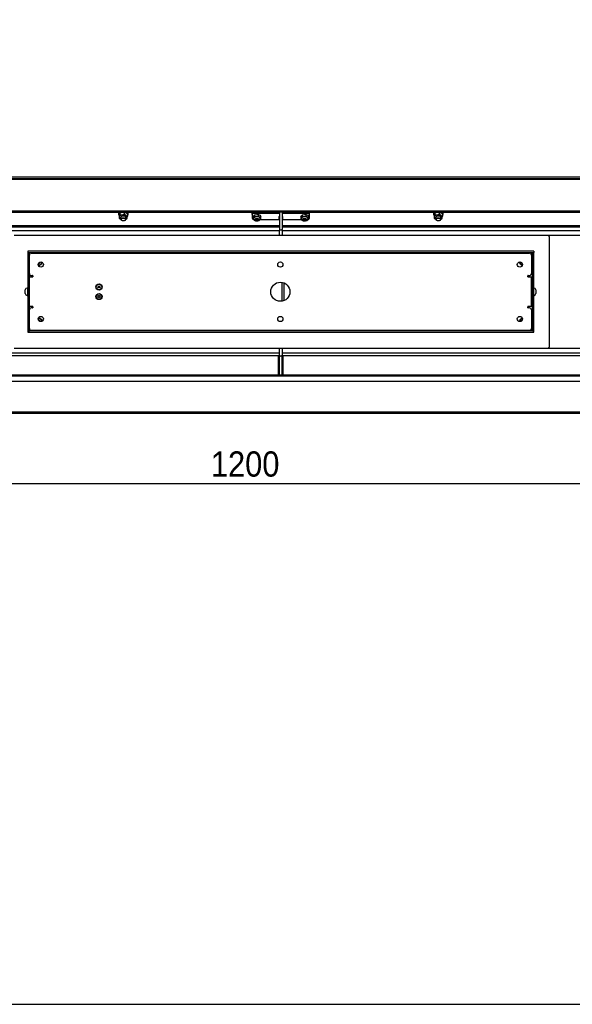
# Model space of a CAD drawing. Header units: millimetres. Extents: x 258 to 4358, y 247 to 3117.
# Tile 2 of 8: x 1052 to 1631, y 247 to 1279. Entities that reach past the tile are written whole.
import ezdxf

# ---------------------------------------------------------------- set-up
doc = ezdxf.new("R2010")
doc.units = ezdxf.units.MM
doc.header["$LTSCALE"] = 10
doc.linetypes.add('SLD-Solido', pattern=[0])
doc.layers.add('QUOTE', color=1, linetype='SLD-Solido')
doc.layers.add('SCHIZZI', color=9, linetype='Continuous')
doc.styles.add('SLDTEXTSTYLE0', font='GOTHIC.TTF', dxfattribs={"width": 0.913})
doc.dimstyles.new('SLDDIMSTYLE0', dxfattribs={"dimtxt": 26.458333, "dimasz": 20, "dimexe": 0, "dimexo": 0.0625, "dimgap": 6.614583, "dimtad": 1, "dimdec": 1, "dimrnd": 1e-09, "dimzin": 12, "dimdsep": 46, "dimtxsty": 'SLDTEXTSTYLE0', "dimsah": 1, "dimcen": 0.09, "dimadec": 0, "dimazin": 3, "dimtfac": 1, "dimtdec": 1, "dimtofl": 0, "dimtmove": 0, "dimatfit": 3, "dimfxl": 1, "dimfrac": 2, "dimtolj": 1, "dimtzin": 12, "dimarcsym": 0})

# ---------------------------------------------------------------- blocks, each defined once
blk = doc.blocks.new('_D_6')
at = {"layer": 'QUOTE', "transparency": 16777216}
for p, q in [((725.3, 948.8), (725.3, 782.7)), ((1925.3, 948.8), (1925.3, 782.7)), ((725.3, 792.7), (1925.3, 792.7))]:
    blk.add_line(p, q, dxfattribs=at)
for points in [[(725.3, 792.7), (745.3, 790.2), (745.3, 795.2)], [(1925.3, 792.7), (1905.3, 795.2), (1905.3, 790.2)]]:
    blk.add_solid(points, dxfattribs=at)
at = {"layer": 'QUOTE', "transparency": 16777216, "insert": (1252, 826.5), "char_height": 26.46, "attachment_point": 1, "style": 'SLDTEXTSTYLE0'}
blk.add_mtext('1200', dxfattribs=at)

msp = doc.modelspace()

# ---------------------------------------------------------------- linework, layer by layer
for p, q in [((1805.64, 1113.62), (844.96, 1113.62)), ((1805.64, 1112.09), (844.96, 1112.09)), ((1805.64, 1111.32), (844.96, 1111.32)), ((1830.8, 1078.19), (819.8, 1078.19)), ((1323.8, 1076.9), (819.8, 1076.9)), ((1155.3, 1075.52), (1155.3, 1074.76)), ((1155.96, 1073.47), (1156.36, 1075.21)), ((1155.96, 1073.47), (1155.96, 1070.95)), ((1156.36, 1075.21), (1156.76, 1076.39)), ((1156.76, 1073.88), (1156.36, 1072.14)), ((1156.76, 1076.39), (1158.17, 1076.9)), ((1156.76, 1076.39), (1156.76, 1073.88)), ((1158.93, 1074.11), (1156.76, 1073.88)), ((1161.1, 1074.89), (1158.93, 1074.11)), ((1161.1, 1076.9), (1161.1, 1074.89)), ((1162.87, 1073.66), (1161.1, 1074.89)), ((1162.42, 1076.9), (1162.87, 1076.73)), ((1162.87, 1076.73), (1164.64, 1075.5)), ((1164.64, 1072.98), (1162.87, 1073.66)), ((1164.24, 1071.25), (1164.64, 1072.98)), ((1164.64, 1075.5), (1164.64, 1072.98)), ((1165.3, 1074.76), (1165.3, 1075.52)), ((1295.3, 1076.9), (1295.3, 1076.82)), ((1295.3, 1074.52), (1295.3, 1076.82)), ((1295.3, 1074.52), (1295.3, 1070.66)), ((1296.27, 1072.13), (1297.13, 1073.54)), ((1297.13, 1073.54), (1297.98, 1074.48)), ((1323.8, 1075.81), (1297.3, 1075.81)), ((1297.98, 1074.48), (1299.99, 1074.83)), ((1297.98, 1072.51), (1297.98, 1074.48)), ((1299.99, 1074.83), (1302.01, 1074.71)), ((1302.01, 1072.74), (1302.01, 1074.71)), ((1302.01, 1074.71), (1303.16, 1073.88)), ((1303.16, 1073.88), (1304.32, 1072.58)), ((1326.8, 1077.26), (1323.8, 1077.26)), ((1323.8, 1077.26), (1323.8, 1076.88)), ((1323.8, 1076.88), (1323.8, 1059.26)), ((1326.8, 1076.88), (1326.8, 1077.26)), ((1830.8, 1076.9), (1326.8, 1076.9)), ((1326.8, 1076.88), (1326.8, 1059.26)), ((1353.3, 1075.81), (1326.8, 1075.81)), ((1346.27, 1072.13), (1347.13, 1073.54)), ((1347.13, 1073.54), (1347.98, 1074.48)), ((1347.98, 1074.48), (1349.99, 1074.83)), ((1347.98, 1072.51), (1347.98, 1074.48)), ((1349.99, 1074.83), (1352.01, 1074.71)), ((1352.01, 1072.74), (1352.01, 1074.71)), ((1352.01, 1074.71), (1353.16, 1073.88)), ((1353.16, 1073.88), (1354.32, 1072.58)), ((1355.3, 1076.82), (1355.29, 1076.9)), ((1355.3, 1074.52), (1355.3, 1076.82)), ((1355.3, 1070.66), (1355.3, 1074.52)), ((1485.3, 1075.52), (1485.3, 1074.76)), ((1485.96, 1073.47), (1486.36, 1075.21)), ((1485.96, 1073.47), (1485.96, 1070.95)), ((1486.36, 1075.21), (1486.76, 1076.39)), ((1486.76, 1073.88), (1486.36, 1072.14)), ((1486.76, 1076.39), (1488.17, 1076.9)), ((1486.76, 1076.39), (1486.76, 1073.88)), ((1488.93, 1074.11), (1486.76, 1073.88)), ((1491.1, 1074.89), (1488.93, 1074.11)), ((1491.1, 1076.9), (1491.1, 1074.89)), ((1492.87, 1073.66), (1491.1, 1074.89)), ((1492.42, 1076.9), (1492.87, 1076.73)), ((1492.87, 1076.73), (1494.64, 1075.5)), ((1494.64, 1072.98), (1492.87, 1073.66)), ((1494.24, 1071.25), (1494.64, 1072.98)), ((1494.64, 1075.5), (1494.64, 1072.98)), ((1495.3, 1074.76), (1495.3, 1075.52)), ((819.8, 1063.08), (1323.8, 1063.08)), ((1156.36, 1072.14), (1155.96, 1070.95)), ((1155.96, 1070.95), (1157.73, 1069.72)), ((1157.8, 1069.69), (1157.73, 1069.72)), ((1157.8, 1071.69), (1157.8, 1069.63)), ((1158.94, 1068.28), (1159.1, 1068.21)), ((1161.49, 1068.21), (1161.66, 1068.28)), ((1162.8, 1069.63), (1162.8, 1071.69)), ((1162.8, 1069.69), (1163.84, 1070.06)), ((1163.84, 1070.06), (1164.24, 1071.25)), ((1296.27, 1072.13), (1296.27, 1070.16)), ((1297.13, 1071.09), (1296.27, 1070.16)), ((1296.27, 1070.16), (1297.43, 1068.85)), ((1297.98, 1072.51), (1297.13, 1071.09)), ((1297.43, 1068.85), (1298.59, 1068.03)), ((1299.99, 1072.38), (1297.98, 1072.51)), ((1298.3, 1070.14), (1298.3, 1069.36)), ((1298.55, 1068.73), (1298.92, 1068.3)), ((1298.59, 1068.03), (1299.4, 1067.98)), ((1299.56, 1069.35), (1299.16, 1068.66)), ((1299.16, 1068.66), (1299.9, 1068.09)), ((1300.69, 1069.48), (1299.56, 1069.35)), ((1299.76, 1069.38), (1299.9, 1069.24)), ((1299.9, 1069.24), (1299.9, 1068.09)), ((1299.9, 1068.09), (1301.04, 1068.22)), ((1302.01, 1072.74), (1299.99, 1072.38)), ((1301.43, 1068.91), (1300.69, 1069.48)), ((1301.04, 1068.22), (1301.04, 1069.22)), ((1301.04, 1068.22), (1301.43, 1068.91)), ((1301.33, 1068.03), (1302.62, 1068.25)), ((1301.67, 1068.3), (1302.05, 1068.73)), ((1303.16, 1071.43), (1302.01, 1072.74)), ((1302.3, 1069.36), (1302.3, 1070.14)), ((1302.62, 1068.25), (1303.47, 1069.19)), ((1304.32, 1070.61), (1303.16, 1071.43)), ((1303.47, 1069.19), (1304.32, 1070.61)), ((1303.58, 1069.38), (1323.25, 1069.38)), ((1304.32, 1070.61), (1304.32, 1072.58)), ((1323.55, 1069.57), (1323.55, 1072.56)), ((1326.8, 1063.08), (1830.8, 1063.08)), ((1327.05, 1072.56), (1327.05, 1069.57)), ((1327.35, 1069.38), (1346.96, 1069.38)), ((1346.27, 1072.13), (1346.27, 1070.16)), ((1347.13, 1071.09), (1346.27, 1070.16)), ((1346.27, 1070.16), (1347.43, 1068.85)), ((1347.98, 1072.51), (1347.13, 1071.09)), ((1347.43, 1068.85), (1348.59, 1068.03)), ((1349.99, 1072.38), (1347.98, 1072.51)), ((1348.3, 1070.14), (1348.3, 1069.36)), ((1348.55, 1068.73), (1348.92, 1068.3)), ((1348.59, 1068.03), (1349.38, 1067.98)), ((1349.56, 1069.35), (1349.16, 1068.66)), ((1349.16, 1068.66), (1349.9, 1068.09)), ((1350.69, 1069.48), (1349.56, 1069.35)), ((1349.76, 1069.38), (1349.9, 1069.24)), ((1349.9, 1068.09), (1349.9, 1069.24)), ((1349.9, 1068.09), (1351.04, 1068.22)), ((1352.01, 1072.74), (1349.99, 1072.38)), ((1351.43, 1068.91), (1350.69, 1069.48)), ((1351.04, 1068.22), (1351.04, 1069.22)), ((1351.04, 1068.22), (1351.43, 1068.91)), ((1351.3, 1068.02), (1352.62, 1068.25)), ((1351.67, 1068.3), (1352.05, 1068.73)), ((1353.16, 1071.43), (1352.01, 1072.74)), ((1352.3, 1069.36), (1352.3, 1070.14)), ((1352.62, 1068.25), (1353.47, 1069.19)), ((1354.32, 1070.61), (1353.16, 1071.43)), ((1353.47, 1069.19), (1354.32, 1070.61)), ((1354.32, 1070.61), (1354.32, 1072.58)), ((1486.36, 1072.14), (1485.96, 1070.95)), ((1485.96, 1070.95), (1487.73, 1069.72)), ((1487.8, 1069.69), (1487.73, 1069.72)), ((1487.8, 1071.69), (1487.8, 1069.63)), ((1488.94, 1068.28), (1489.1, 1068.21)), ((1491.49, 1068.21), (1491.66, 1068.28)), ((1492.8, 1069.63), (1492.8, 1071.69)), ((1492.8, 1069.69), (1493.84, 1070.06)), ((1493.84, 1070.06), (1494.24, 1071.25)), ((1323.8, 1057.73), (817.3, 1057.73)), ((819.8, 1061.8), (1323.8, 1061.8)), ((1604.8, 1052.73), (1045.8, 1052.73)), ((1323.8, 1059.26), (1323.8, 1058.52)), ((1323.8, 1058.52), (1326.8, 1058.52)), ((1323.8, 1058.52), (1323.8, 1057.85)), ((1323.8, 1052.73), (1323.8, 1057.85)), ((1326.8, 1061.8), (1830.8, 1061.8)), ((1326.8, 1058.52), (1326.8, 1059.26)), ((1326.8, 1058.52), (1326.8, 1057.85)), ((1326.8, 1057.85), (1326.8, 1052.73)), ((1833.3, 1057.73), (1326.8, 1057.73)), ((1845.3, 1052.73), (1604.8, 1052.73)), ((1606.8, 936.73), (1606.8, 1050.73)), ((1060.3, 1036.23), (1060.3, 1034.73)), ((1590.3, 1036.23), (1060.3, 1036.23)), ((1060.3, 1034.73), (1590.3, 1034.73)), ((1060.3, 1034.53), (1061.8, 1034.53)), ((1060.3, 1034.53), (1060.3, 952.93)), ((1061.8, 952.93), (1061.8, 1034.53)), ((1061.8, 1012.73), (1061.8, 1032.23)), ((1063.8, 1034.23), (1585.8, 1034.23)), ((1587.8, 1032.23), (1587.8, 1012.73)), ((1588.8, 1034.53), (1588.8, 952.93)), ((1590.3, 1034.53), (1588.8, 1034.53)), ((1590.3, 1034.73), (1589.34, 1034.53)), ((1590.3, 1036.23), (1590.3, 1034.73)), ((1590.3, 952.93), (1590.3, 1034.53)), ((1071.3, 1023.23), (1071.24, 1023.23)), ((1071.3, 1021.19), (1073.05, 1022.2)), ((1073.05, 1022.2), (1074.8, 1023.21)), ((1074.8, 1023.21), (1074.8, 1024.76)), ((1575.8, 1024.96), (1575.8, 1023.21)), ((1575.8, 1023.21), (1577.55, 1022.2)), ((1577.55, 1022.2), (1578.44, 1021.68)), ((1061.8, 1009.23), (1064.8, 1009.23)), ((1063.8, 1010.73), (1065.25, 1010.73)), ((1065.25, 1009.23), (1064.8, 1009.23)), ((1065.55, 1010.43), (1065.55, 1009.53)), ((1326.3, 1003.62), (1326.3, 983.84)), ((1328.3, 1003.1), (1328.3, 984.36)), ((1584.05, 1009.53), (1584.05, 1010.43)), ((1584.35, 1010.73), (1585.8, 1010.73)), ((1584.8, 1009.23), (1584.35, 1009.23)), ((1584.8, 1009.23), (1587.8, 1009.23)), ((1587.8, 978.23), (1587.8, 1009.23)), ((1057.6, 991.83), (1057.6, 995.63)), ((1059.8, 997.53), (1059.5, 997.53)), ((1059.8, 997.53), (1059.8, 989.93)), ((1060.3, 995.73), (1059.8, 995.73)), ((1059.8, 991.73), (1060.3, 991.73)), ((1133.64, 998.73), (1134.22, 999.73)), ((1134.22, 997.73), (1133.64, 998.73)), ((1134.22, 999.73), (1135.37, 999.73)), ((1135.37, 997.73), (1134.22, 997.73)), ((1135.37, 999.73), (1135.95, 998.73)), ((1135.95, 998.73), (1135.37, 997.73)), ((1588.8, 995.73), (1587.8, 995.73)), ((1587.8, 991.73), (1588.8, 991.73)), ((1590.6, 997.53), (1590.3, 997.53)), ((1059.5, 989.93), (1059.8, 989.93)), ((1133.64, 988.73), (1134.22, 989.73)), ((1134.22, 987.73), (1133.64, 988.73)), ((1134.22, 989.73), (1135.37, 989.73)), ((1135.37, 987.73), (1134.22, 987.73)), ((1135.37, 989.73), (1135.95, 988.73)), ((1135.95, 988.73), (1135.37, 987.73)), ((1590.3, 989.93), (1590.6, 989.93)), ((1064.8, 978.23), (1061.8, 978.23)), ((1061.8, 955.23), (1061.8, 974.73)), ((1065.25, 976.73), (1063.8, 976.73)), ((1064.8, 978.23), (1065.25, 978.23)), ((1065.55, 977.93), (1065.55, 977.03)), ((1584.05, 977.03), (1584.05, 977.93)), ((1584.35, 978.23), (1584.8, 978.23)), ((1585.8, 976.73), (1584.35, 976.73)), ((1587.8, 978.23), (1584.8, 978.23)), ((1587.8, 974.73), (1587.8, 955.23)), ((1073.05, 965.26), (1071.3, 966.27)), ((1074.8, 964.25), (1073.05, 965.26)), ((1074.8, 962.7), (1074.8, 964.25)), ((1577.55, 965.26), (1575.8, 964.25)), ((1575.8, 964.25), (1575.8, 962.52)), ((1578.44, 965.78), (1577.55, 965.26)), ((1060.3, 952.93), (1061.8, 952.93)), ((1060.3, 952.73), (1061.25, 952.93)), ((1060.3, 952.73), (1060.3, 951.23)), ((1590.3, 952.73), (1060.3, 952.73)), ((1060.3, 951.23), (1590.3, 951.23)), ((1585.8, 953.23), (1063.8, 953.23)), ((1590.3, 952.93), (1588.8, 952.93)), ((1590.3, 951.23), (1590.3, 952.73)), ((817.3, 929.73), (1323.8, 929.73)), ((1045.8, 934.73), (1604.8, 934.73)), ((1323.8, 927.39), (1323.8, 934.73)), ((1326.8, 934.73), (1326.8, 927.39)), ((1326.8, 929.73), (1833.3, 929.73)), ((1604.8, 934.73), (1845.3, 934.73)), ((1322.8, 926.77), (817.3, 926.77)), ((1322.8, 906.78), (1322.8, 926.77)), ((1323.8, 926.69), (1322.8, 926.69)), ((1323.8, 925.05), (1322.8, 925.05)), ((1323.25, 920.23), (1322.8, 920.23)), ((1323.55, 916.18), (1323.55, 919.98)), ((1323.8, 926.39), (1323.8, 927.39)), ((1323.8, 926.39), (1323.8, 925.39)), ((1326.8, 926.39), (1323.8, 926.39)), ((1323.8, 907.15), (1323.8, 925.39)), ((1326.8, 926.39), (1326.8, 927.39)), ((1327.3, 926.69), (1326.8, 926.69)), ((1326.8, 925.39), (1326.8, 926.39)), ((1326.8, 907.15), (1326.8, 925.39)), ((1327.3, 925.05), (1326.8, 925.05)), ((1327.05, 919.98), (1327.05, 916.18)), ((1832.8, 926.77), (1327.3, 926.77)), ((1327.3, 926.77), (1327.3, 906.78)), ((1322.8, 912.04), (1323.8, 912.04)), ((1322.8, 910.32), (1323.8, 910.32)), ((1322.8, 909.2), (1323.8, 909.2)), ((1326.8, 912.04), (1327.3, 912.04)), ((1326.8, 910.32), (1327.3, 910.32)), ((1326.8, 909.2), (1327.3, 909.2)), ((817.3, 906.78), (1322.8, 906.78)), ((817.3, 906.21), (1322.8, 906.21)), ((819.3, 899.91), (1831.3, 899.91)), ((819.8, 905.8), (1830.8, 905.8)), ((1322.8, 907.44), (1323.8, 907.44)), ((1322.8, 906.78), (1322.8, 906.21)), ((1323.8, 907.15), (1323.8, 906.85)), ((1323.8, 906.85), (1326.8, 906.85)), ((1326.8, 907.44), (1327.3, 907.44)), ((1326.8, 906.85), (1326.8, 907.15)), ((1327.3, 906.78), (1832.8, 906.78)), ((1327.3, 906.78), (1327.3, 906.21)), ((1327.3, 906.21), (1832.8, 906.21)), ((844.96, 867.83), (1805.64, 867.83)), ((844.96, 866.68), (1805.64, 866.68))]:
    msp.add_line(p, q)
at = {"flags": 128}
for points in [[(1157.8, 1071.69), (1157.91, 1072.18), (1158.38, 1072.73), (1159.14, 1073.12), (1160.08, 1073.3), (1161.05, 1073.23), (1161.9, 1072.93)], [(1297.3, 1075.81), (1296.91, 1075.78), (1296.53, 1075.71), (1296.19, 1075.59), (1295.88, 1075.43), (1295.63, 1075.24), (1295.45, 1075.01), (1295.34, 1074.77), (1295.3, 1074.52)], [(1355.3, 1074.52), (1355.26, 1074.77), (1355.15, 1075.01), (1354.96, 1075.24), (1354.71, 1075.43), (1354.41, 1075.59), (1354.06, 1075.71), (1353.69, 1075.78), (1353.3, 1075.81)], [(1487.8, 1071.69), (1487.91, 1072.18), (1488.38, 1072.73), (1489.14, 1073.12), (1490.08, 1073.3), (1491.05, 1073.23), (1491.9, 1072.93)], [(1158.94, 1068.28), (1158.53, 1068.49), (1157.99, 1069.01), (1157.8, 1069.63), (1157.99, 1070.24), (1158.53, 1070.76), (1159.34, 1071.11), (1160.3, 1071.23), (1161.25, 1071.11), (1162.07, 1070.76), (1162.61, 1070.24), (1162.8, 1069.63), (1162.8, 1069.63)], [(1158.1, 1069.4), (1158.27, 1069.94), (1158.74, 1070.4), (1159.46, 1070.7), (1160.3, 1070.81), (1161.14, 1070.7), (1161.85, 1070.4), (1162.33, 1069.94), (1162.5, 1069.4), (1162.33, 1068.86), (1161.85, 1068.4), (1161.14, 1068.09), (1160.3, 1067.98), (1159.46, 1068.09), (1158.74, 1068.4), (1158.27, 1068.86), (1158.1, 1069.4)], [(1298.55, 1068.73), (1298.39, 1068.97), (1298.31, 1069.47), (1298.52, 1069.95), (1299.01, 1070.34), (1299.7, 1070.58), (1300.47, 1070.64), (1301.22, 1070.5), (1301.83, 1070.18)], [(1301.31, 1068.01), (1300.77, 1067.82), (1300.16, 1067.78), (1299.57, 1067.89), (1299.09, 1068.14), (1298.8, 1068.48), (1298.73, 1068.87), (1298.9, 1069.25), (1299.29, 1069.56), (1299.83, 1069.75), (1300.43, 1069.79), (1301.02, 1069.68), (1301.5, 1069.43), (1301.8, 1069.09), (1301.86, 1068.7), (1301.69, 1068.32), (1301.31, 1068.01)], [(1323.55, 1069.57), (1323.54, 1069.53), (1323.52, 1069.5), (1323.5, 1069.47), (1323.46, 1069.44), (1323.41, 1069.41), (1323.36, 1069.39), (1323.31, 1069.38), (1323.25, 1069.38)], [(1327.35, 1069.38), (1327.29, 1069.38), (1327.23, 1069.39), (1327.18, 1069.41), (1327.14, 1069.44), (1327.1, 1069.47), (1327.07, 1069.5), (1327.05, 1069.53), (1327.05, 1069.57)], [(1348.55, 1068.73), (1348.39, 1068.97), (1348.31, 1069.47), (1348.52, 1069.95), (1349.01, 1070.34), (1349.7, 1070.58), (1350.47, 1070.64), (1351.22, 1070.5), (1351.83, 1070.18), (1352.21, 1069.74), (1352.29, 1069.24), (1352.07, 1068.76), (1352.05, 1068.73)], [(1349.29, 1069.56), (1349.83, 1069.75), (1350.43, 1069.79), (1351.02, 1069.68), (1351.5, 1069.43), (1351.8, 1069.09), (1351.86, 1068.7), (1351.69, 1068.32), (1351.31, 1068.01), (1350.77, 1067.82), (1350.16, 1067.78), (1349.57, 1067.89), (1349.09, 1068.14), (1348.8, 1068.48), (1348.73, 1068.87), (1348.9, 1069.25), (1349.29, 1069.56)], [(1488.94, 1068.28), (1488.53, 1068.49), (1487.99, 1069.01), (1487.8, 1069.63), (1487.99, 1070.24), (1488.53, 1070.76), (1489.34, 1071.11), (1490.3, 1071.23), (1491.25, 1071.11), (1492.07, 1070.76), (1492.61, 1070.24), (1492.8, 1069.63), (1492.8, 1069.63)], [(1488.1, 1069.4), (1488.27, 1069.94), (1488.74, 1070.4), (1489.46, 1070.7), (1490.3, 1070.81), (1491.14, 1070.7), (1491.85, 1070.4), (1492.33, 1069.94), (1492.5, 1069.4), (1492.33, 1068.86), (1491.85, 1068.4), (1491.14, 1068.09), (1490.3, 1067.98), (1489.46, 1068.09), (1488.74, 1068.4), (1488.27, 1068.86), (1488.1, 1069.4)], [(1075.24, 1024.57), (1074.9, 1023.49), (1074.82, 1023.33)], [(1575.73, 1023.43), (1575.48, 1024.05), (1575.31, 1024.94)], [(1578.21, 1023.55), (1577.88, 1023.82), (1577.47, 1024.41)], [(1074.86, 964.05), (1074.9, 963.96), (1075.24, 962.89)], [(1577.47, 963.05), (1577.88, 963.64), (1578.21, 963.91)]]:
    msp.add_lwpolyline(points, dxfattribs=at)
for centre, radius in [((1073.8, 1022.23), 2.75), ((1324.8, 1022.23), 2.75), ((1575.8, 1022.23), 2.75), ((1134.8, 998.73), 3.24), ((1134.8, 998.73), 2.85), ((1324.8, 993.73), 10), ((1134.8, 988.73), 3.24), ((1134.8, 988.73), 2.85), ((1073.8, 965.23), 2.75), ((1324.8, 965.23), 2.75), ((1575.8, 965.23), 2.75)]:
    msp.add_circle(centre, radius)
for centre, radius, start, end in [((1157.62, 1075.48), 2.32, 142.41896, 179.01318), ((1157.82, 1074.78), 2.46, 120.47583, 220.90554), ((1159.37, 1070.88), 3.26, 97.69527, 157.21217), ((1160.29, 1068.49), 5.79, 63.49928, 103.56801), ((1161.39, 1071.61), 1.41, 3.06289, 68.62802), ((1162.08, 1071.62), 2.19, 350.19122, 68.84908), ((1162.78, 1074.78), 2.46, 318.96942, 59.64921), ((1162.99, 1075.49), 2.3, 0.83968, 37.72818), ((1487.62, 1075.48), 2.32, 142.41896, 179.01318), ((1487.82, 1074.78), 2.46, 120.47583, 220.90554), ((1489.37, 1070.88), 3.26, 97.69527, 157.21217), ((1490.29, 1068.49), 5.79, 63.49928, 103.56801), ((1491.39, 1071.61), 1.41, 3.06289, 68.62802), ((1492.08, 1071.62), 2.19, 350.19122, 68.84908), ((1492.78, 1074.78), 2.46, 318.96942, 59.64921), ((1492.99, 1075.49), 2.3, 0.83968, 37.72818), ((1158.52, 1071.77), 2.19, 170.19122, 248.84908), ((1161.16, 1069.86), 1.66, 287.56131, 352.01078), ((1161.69, 1072.15), 2.71, 294.21766, 340.41706), ((1296.91, 1071.06), 1.66, 193.79395, 270.28054), ((1298.43, 1070.13), 1.62, 143.46715, 232.03444), ((1299.98, 1068.57), 3.81, 89.87696, 138.5866), ((1299.96, 1071.85), 3.93, 229.88669, 261.27802), ((1300.4, 1067.98), 4.42, 51.33366, 95.29552), ((1300.82, 1071.4), 3.45, 276.87334, 320.20423), ((1301.33, 1069.37), 0.955, 318.39663, 58.67812), ((1302.17, 1070.16), 1.62, 323.46715, 52.03444), ((1323.79, 1072.5), 0.251, 88.4724, 166.03768), ((1326.8, 1072.5), 0.251, 13.96232, 91.5276), ((1348.43, 1070.13), 1.62, 143.46715, 232.03444), ((1349.98, 1068.57), 3.81, 89.87696, 138.5866), ((1349.96, 1071.85), 3.93, 229.88669, 261.27802), ((1350.4, 1067.98), 4.42, 51.33366, 95.29552), ((1350.82, 1071.4), 3.45, 276.87334, 320.20423), ((1352.17, 1070.16), 1.62, 323.46715, 52.03444), ((1353.67, 1071.07), 1.68, 268.0646, 345.98325), ((1488.52, 1071.77), 2.19, 170.19122, 248.84908), ((1491.16, 1069.86), 1.66, 287.56131, 352.01078), ((1491.69, 1072.15), 2.71, 294.21766, 340.41706), ((1604.8, 1050.73), 2, 360, 90), ((1063.8, 1032.23), 2, 90, 180), ((1585.8, 1032.23), 2, 360, 90), ((1071.3, 1025.23), 3.5, 266.63775, 300), ((1071.3, 1025.23), 2, 270, 351.36954), ((1071.3, 1025.23), 1.7, 272.61724, 346.99391), ((1071.3, 1025.23), 4, 273.12497, 327.19868), ((1071.3, 1025.23), 3.5, 300, 352.97339), ((1579.3, 1025.23), 3.5, 184.09628, 240), ((1579.3, 1025.23), 4, 212.64488, 256.98955), ((1579.3, 1025.23), 3.5, 240, 257.10631), ((1063.8, 1012.73), 2, 180, 270), ((1585.8, 1012.73), 2, 270, 360), ((1065.25, 1010.43), 0.3, 0, 90), ((1065.25, 1009.53), 0.3, 270, 360), ((1584.35, 1010.43), 0.3, 90, 180), ((1584.35, 1009.53), 0.3, 180, 270), ((1059.5, 995.63), 1.9, 90, 180), ((1059.5, 991.83), 1.9, 180, 270), ((1590.6, 995.63), 1.9, 360, 90), ((1590.6, 991.83), 1.9, 270, 360), ((1063.8, 974.73), 2, 90, 180), ((1065.25, 977.93), 0.3, 360, 90), ((1065.25, 977.03), 0.3, 270, 0), ((1584.35, 977.93), 0.3, 90, 180), ((1584.35, 977.03), 0.3, 180, 270), ((1585.8, 974.73), 2, 360, 90), ((1071.3, 962.23), 3.5, 60, 93.36225), ((1071.3, 962.23), 2, 8.63046, 91.75839), ((1071.3, 962.23), 4, 33.10825, 88.76297), ((1071.3, 962.23), 1.7, 13.00609, 87.38276), ((1071.3, 962.23), 3.5, 7.02661, 60), ((1579.3, 962.23), 4, 151.60626, 175.78697), ((1579.3, 962.23), 3.5, 120, 175.90372), ((1579.3, 962.23), 4, 103.01045, 147.19868), ((1579.3, 962.23), 3.5, 102.89369, 120), ((1063.8, 955.23), 2, 180, 270), ((1585.8, 955.23), 2, 270, 360), ((1604.8, 936.73), 2, 270, 360), ((1323.27, 919.95), 0.277, 6.24355, 95.11107), ((1327.32, 919.96), 0.27, 93.87628, 174.33355), ((1323.82, 916.2), 0.27, 185.66645, 266.12372), ((1326.78, 916.2), 0.27, 273.87628, 354.33355)]:
    msp.add_arc(centre, radius, start, end)
for points, knots in [([(1299.9, 1069.24), (1300.11, 1069.3), (1300.42, 1069.39), (1300.73, 1069.38), (1300.84, 1069.37)], [0, 0, 0, 0, 0.6481528, 1, 1, 1, 1]), ([(1349.9, 1069.24), (1350.11, 1069.3), (1350.42, 1069.39), (1350.73, 1069.38), (1350.84, 1069.37)], [0, 0, 0, 0, 0.6481528, 1, 1, 1, 1]), ([(1061.27, 1034.53), (1061.25, 1034.54), (1060.92, 1034.72), (1060.6, 1034.72), (1060.3, 1034.73)], [0, 0, 0, 0, 0.0656293, 1, 1, 1, 1]), ([(1061.8, 1034.53), (1061.83, 1034.41), (1061.89, 1034.18), (1062.18, 1033.9), (1062.42, 1033.76), (1062.48, 1033.71)], [0, 0, 0, 0, 0.455842, 0.8477952, 1, 1, 1, 1]), ([(1062.57, 1033.77), (1062.47, 1033.86), (1062.25, 1034.03), (1062.04, 1034.13), (1061.94, 1034.18)], [0, 0, 0, 0, 0.5044882, 1, 1, 1, 1]), ([(1587.3, 1033.23), (1587.52, 1033.35), (1587.94, 1033.58), (1588.43, 1033.92), (1588.74, 1034.23), (1588.78, 1034.43), (1588.8, 1034.53)], [0, 0, 0, 0, 0.28560661, 0.53125505, 0.77690553, 1, 1, 1, 1]), ([(1588.63, 1034.16), (1588.49, 1034.08), (1588.04, 1033.84), (1587.6, 1033.48), (1587.3, 1033.23)], [0, 0, 0, 0, 0.3167228, 1, 1, 1, 1]), ([(1592.5, 995.63), (1592.5, 995.6), (1592.5, 995.56), (1592.5, 995.33), (1592.5, 995.08), (1592.5, 994.78), (1592.5, 994.34), (1592.5, 993.97), (1592.5, 993.73)], [0, 0, 0, 0, 0.2394429, 0.3696313, 0.4999999, 0.6301884, 0.7605571, 1, 1, 1, 1]), ([(1592.5, 993.73), (1592.5, 993.49), (1592.5, 993.12), (1592.5, 992.68), (1592.5, 992.38), (1592.5, 992.13), (1592.5, 991.89), (1592.5, 991.85), (1592.5, 991.83)], [0, 0, 0, 0, 0.2394429, 0.3696313, 0.4999999, 0.6301884, 0.7605571, 1, 1, 1, 1]), ([(1062.49, 953.75), (1062.38, 953.68), (1062.11, 953.5), (1061.86, 953.23), (1061.82, 953.03), (1061.8, 952.93)], [0, 0, 0, 0, 0.2573098, 0.646524, 1, 1, 1, 1]), ([(1061.97, 953.3), (1062.11, 953.37), (1062.31, 953.48), (1062.52, 953.64), (1062.58, 953.69)], [0, 0, 0, 0, 0.6900881, 1, 1, 1, 1]), ([(1587.3, 954.23), (1587.65, 953.94), (1588.1, 953.56), (1588.55, 953.34), (1588.66, 953.28)], [0, 0, 0, 0, 0.7680296, 1, 1, 1, 1]), ([(1588.8, 952.93), (1588.77, 953.05), (1588.71, 953.28), (1588.33, 953.62), (1587.84, 953.93), (1587.47, 954.13), (1587.3, 954.23)], [0, 0, 0, 0, 0.2856109, 0.5311918, 0.7769818, 1, 1, 1, 1]), ([(1589.33, 952.93), (1589.35, 952.92), (1589.67, 952.74), (1589.99, 952.74), (1590.3, 952.73)], [0, 0, 0, 0, 0.0647282, 1, 1, 1, 1])]:
    msp.add_open_spline(points, degree=3, knots=knots)
at = {"layer": 'SCHIZZI', "color": 7, "true_color": 0xffffff}
msp.add_lwpolyline([(4357.92, 247.19), (4357.72, 3117.19), (257.92, 3117.19), (257.92, 247.19)], close=True, dxfattribs=at)

# ---------------------------------------------------------------- dimensions: what is measured, and where the dimension line sits
at = {"layer": 'QUOTE'}
dim = msp.add_linear_dim(base=(1925.3, 792.68), p1=(725.3, 958.75), p2=(1925.3, 958.75), dimstyle='SLDDIMSTYLE0', dxfattribs=at)
dim.commit()
dim.dimension.update_dxf_attribs({"geometry": '_D_6', "text_midpoint": (1291.12, 792.68), "dimtype": 160})

doc.saveas('drawing.dxf')
